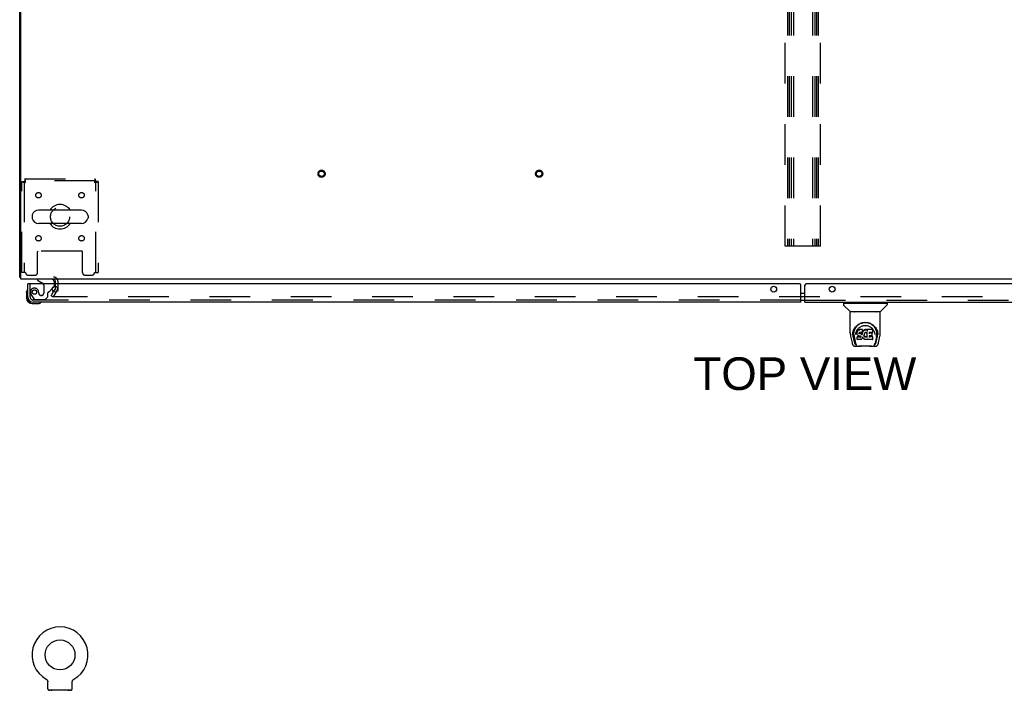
# Model space of a CAD drawing. Header units: inches. Extents: x 0 to 340, y 0 to 220.
# Tile 17 of 30: x 75 to 120, y 158 to 189. Entities that reach past the tile are written whole.
import ezdxf

# ---------------------------------------------------------------- set-up
doc = ezdxf.new("R2010")
doc.units = ezdxf.units.IN
doc.header["$LTSCALE"] = 18.7
doc.header["$MEASUREMENT"] = 0
doc.linetypes.add('HIDDEN', pattern=[0.2, 0.1, -0.1])
doc.layers.get('0').update_dxf_attribs({"linetype": 'CONTINUOUS'})
for name, color, linetype in [('DEFAULT_2', 8, 'HIDDEN'), ('DIMENSIONS', 7, 'CONTINUOUS'), ('MASTER_DOOR_ASSEMBLY', 7, 'CONTINUOUS'), ('SLAVE_DOOR_ASSEMBLY', 7, 'CONTINUOUS')]:
    doc.layers.add(name, color=color, linetype=linetype)
doc.styles.get("Standard").update_dxf_attribs({"font": 'arial.ttf'})

msp = doc.modelspace()

# ---------------------------------------------------------------- linework, layer by layer
at = {"color": 3, "linetype": 'Continuous'}
for p, q in [((75.09, 177.325), (75.09, 213.032)), ((75.142, 177.221), (75.142, 213.109)), ((147.038, 177.221), (75.142, 177.221)), ((76.736, 177.017), (76.736, 177.136)), ((76.732, 176.8), (76.647, 176.653)), ((76.736, 176.816), (76.736, 176.898))]:
    msp.add_line(p, q, dxfattribs=at)
at = {"color": 7, "linetype": 'Continuous'}
for p, q in [((75.656, 180.139), (75.656, 180.052)), ((77.931, 180.402), (75.956, 180.402)), ((78.231, 180.139), (78.231, 180.052)), ((77.931, 179.79), (75.956, 179.79)), ((76.309, 158.826), (76.309, 158.826)), ((76.309, 158.826), (76.313, 158.824)), ((76.31, 158.826), (76.311, 158.825)), ((76.313, 158.824), (76.317, 158.821)), ((76.317, 158.821), (76.322, 158.818)), ((76.321, 158.818), (76.326, 158.815)), ((76.325, 158.815), (76.33, 158.812)), ((76.329, 158.812), (76.333, 158.809)), ((76.333, 158.809), (76.337, 158.805)), ((76.337, 158.805), (76.341, 158.802)), ((76.341, 158.802), (76.344, 158.798)), ((76.344, 158.798), (76.348, 158.794)), ((76.347, 158.794), (76.351, 158.79)), ((76.351, 158.79), (76.354, 158.786)), ((76.354, 158.786), (76.357, 158.782)), ((76.357, 158.782), (76.36, 158.778)), ((76.359, 158.778), (76.362, 158.773)), ((76.362, 158.773), (76.365, 158.769)), ((76.365, 158.769), (76.367, 158.764)), ((76.367, 158.764), (76.369, 158.76)), ((76.369, 158.76), (76.371, 158.755)), ((76.371, 158.755), (76.373, 158.75)), ((76.373, 158.75), (76.374, 158.746)), ((76.374, 158.746), (76.376, 158.741)), ((76.376, 158.741), (76.377, 158.736)), ((76.377, 158.736), (76.378, 158.731)), ((76.378, 158.731), (76.379, 158.726)), ((76.379, 158.726), (76.38, 158.721)), ((76.381, 158.387), (76.381, 158.701)), ((77.506, 158.701), (77.507, 158.706)), ((77.506, 158.387), (77.506, 158.701)), ((77.507, 158.716), (77.508, 158.721)), ((77.507, 158.706), (77.507, 158.711)), ((77.508, 158.721), (77.509, 158.726)), ((77.509, 158.726), (77.51, 158.731)), ((77.51, 158.731), (77.511, 158.736)), ((77.511, 158.736), (77.512, 158.741)), ((77.512, 158.741), (77.513, 158.746)), ((77.513, 158.746), (77.515, 158.75)), ((77.515, 158.75), (77.517, 158.755)), ((77.517, 158.755), (77.519, 158.76)), ((77.519, 158.76), (77.521, 158.764)), ((77.521, 158.764), (77.523, 158.769)), ((77.523, 158.769), (77.526, 158.773)), ((77.526, 158.773), (77.529, 158.778)), ((77.528, 158.778), (77.531, 158.782)), ((77.531, 158.782), (77.534, 158.786)), ((77.534, 158.786), (77.537, 158.79)), ((77.537, 158.79), (77.541, 158.794)), ((77.54, 158.794), (77.544, 158.798)), ((77.544, 158.798), (77.547, 158.802)), ((77.547, 158.802), (77.551, 158.805)), ((77.551, 158.805), (77.555, 158.809)), ((77.555, 158.809), (77.559, 158.812)), ((77.558, 158.812), (77.562, 158.815)), ((77.562, 158.815), (77.567, 158.818)), ((77.566, 158.818), (77.571, 158.821)), ((77.571, 158.821), (77.575, 158.824)), ((77.571, 158.821), (77.572, 158.822)), ((77.575, 158.824), (77.579, 158.826)), ((77.577, 158.825), (77.578, 158.826)), ((77.579, 158.826), (77.579, 158.826)), ((76.444, 158.318), (76.444, 158.288)), ((77.444, 158.318), (76.444, 158.318)), ((77.444, 158.318), (77.444, 158.288))]:
    msp.add_line(p, q, dxfattribs=at)
at = {"color": 3, "linetype": 'Continuous'}
for points in [[(75.107, 177.308), (75.104, 177.309), (75.101, 177.311), (75.099, 177.313), (75.096, 177.314), (75.094, 177.316), (75.092, 177.318), (75.091, 177.32), (75.09, 177.322), (75.09, 177.323), (75.09, 177.325)], [(75.131, 177.293), (75.129, 177.295), (75.126, 177.297), (75.123, 177.299), (75.12, 177.301), (75.117, 177.303), (75.114, 177.304), (75.107, 177.308)]]:
    msp.add_lwpolyline(points, dxfattribs=at)
at = {"color": 7, "linetype": 'Continuous'}
for points in [[(76.38, 158.721), (76.381, 158.716), (76.381, 158.711), (76.381, 158.706), (76.381, 158.701)], [(77.507, 158.706), (77.507, 158.711), (77.507, 158.716)]]:
    msp.add_lwpolyline(points, dxfattribs=at)
msp.add_circle((76.944, 159.946), 0.688, dxfattribs=at)
for centre, radius, start, end in [((76.944, 180.096), 0.562, 32.9567, 147.0433), ((75.8, 180.139), 0.144, 164.3697, 180), ((75.956, 180.096), 0.306, 90, 164.3697), ((77.931, 180.096), 0.306, 15.6303, 90), ((78.088, 180.139), 0.144, 0, 15.6303), ((75.8, 180.052), 0.144, 180, 195.6303), ((75.956, 180.096), 0.306, 195.6303, 270), ((76.944, 180.096), 0.562, 212.956, 327.044), ((77.931, 180.096), 0.306, 270, 344.3697), ((78.088, 180.052), 0.144, 344.3697, 360), ((76.944, 159.946), 1.288, 299.5053, 240.4947), ((76.45, 158.387), 0.069, 180, 265), ((77.437, 158.387), 0.069, 275, 360)]:
    msp.add_arc(centre, radius, start, end, dxfattribs=at)
at = {"color": 3, "linetype": 'Continuous'}
for centre, radius, start, end in [((75.279, 177.41), 0.189, 218.2806, 223.5127), ((76.651, 177.136), 0.085, 0, 90), ((76.703, 176.816), 0.033, 330, 360)]:
    msp.add_arc(centre, radius, start, end, dxfattribs=at)
at = {"layer": 'DEFAULT_2', "color": 8, "linetype": 'HIDDEN'}
for p, q in [((110.277, 178.742), (110.277, 212.742)), ((110.381, 212.742), (110.381, 178.742)), ((110.465, 212.742), (110.465, 178.742)), ((110.548, 212.742), (110.548, 178.742)), ((110.652, 212.742), (110.652, 178.742)), ((111.527, 212.742), (111.527, 178.742)), ((111.631, 212.742), (111.631, 178.742)), ((111.715, 212.742), (111.715, 178.742)), ((111.798, 212.742), (111.798, 178.742)), ((111.902, 178.742), (111.902, 212.742)), ((75.194, 177.533), (75.194, 181.712)), ((75.194, 181.712), (75.298, 181.712)), ((75.298, 181.712), (75.298, 177.533)), ((75.328, 181.846), (75.328, 181.742)), ((75.328, 181.846), (78.56, 181.846)), ((78.56, 181.742), (75.328, 181.742)), ((75.361, 181.679), (75.356, 181.716)), ((75.361, 181.679), (75.356, 181.693)), ((78.527, 181.679), (78.564, 181.683)), ((78.527, 181.679), (78.541, 181.683)), ((78.56, 181.846), (78.56, 181.742)), ((78.59, 177.533), (78.59, 181.712)), ((78.694, 181.712), (78.59, 181.712)), ((78.694, 181.712), (78.694, 177.533)), ((75.913, 177.533), (75.913, 178.478)), ((77.945, 178.508), (75.943, 178.508)), ((77.975, 177.533), (77.975, 178.478)), ((111.902, 178.742), (110.277, 178.742)), ((75.361, 177.533), (75.194, 177.533)), ((75.486, 177.408), (75.788, 177.408)), ((78.1, 177.408), (78.402, 177.408)), ((78.527, 177.533), (78.694, 177.533)), ((76.736, 176.898), (76.736, 177.017)), ((76.84, 177.136), (76.84, 176.816)), ((76.535, 176.46), (76.647, 176.653)), ((76.822, 176.748), (76.625, 176.408)), ((76.822, 176.748), (76.64, 176.433)), ((76.535, 176.46), (76.625, 176.408)), ((145.522, 176.408), (76.658, 176.408)), ((76.316, 158.822), (76.317, 158.821)), ((76.541, 158.318), (76.541, 158.288)), ((77.347, 158.318), (77.347, 158.288))]:
    msp.add_line(p, q, dxfattribs=at)
for points in [[(75.194, 181.712), (75.195, 181.709), (75.198, 181.707), (75.203, 181.705), (75.211, 181.702), (75.22, 181.7), (75.23, 181.698), (75.243, 181.695), (75.257, 181.693), (75.272, 181.69), (75.289, 181.688), (75.306, 181.686), (75.324, 181.683), (75.361, 181.679)], [(75.298, 181.712), (75.298, 181.709), (75.3, 181.707), (75.302, 181.705), (75.304, 181.702), (75.308, 181.7), (75.312, 181.698), (75.316, 181.695), (75.322, 181.693), (75.327, 181.69), (75.334, 181.688), (75.34, 181.686), (75.347, 181.683), (75.361, 181.679)], [(75.356, 181.716), (75.354, 181.734), (75.352, 181.751), (75.349, 181.768), (75.347, 181.783), (75.344, 181.797), (75.342, 181.809), (75.34, 181.82), (75.337, 181.829), (75.335, 181.836), (75.333, 181.842), (75.33, 181.845), (75.328, 181.846)], [(75.356, 181.693), (75.354, 181.7), (75.352, 181.706), (75.349, 181.712), (75.347, 181.718), (75.344, 181.723), (75.342, 181.728), (75.34, 181.732), (75.337, 181.735), (75.335, 181.738), (75.333, 181.74), (75.33, 181.741), (75.328, 181.742)], [(78.56, 181.846), (78.558, 181.845), (78.555, 181.842), (78.553, 181.836), (78.551, 181.829), (78.548, 181.82), (78.546, 181.809), (78.543, 181.797), (78.541, 181.783), (78.539, 181.768), (78.536, 181.751), (78.534, 181.734), (78.532, 181.716), (78.527, 181.679)], [(78.56, 181.742), (78.558, 181.741), (78.555, 181.74), (78.553, 181.738), (78.551, 181.735), (78.548, 181.732), (78.546, 181.728), (78.543, 181.723), (78.541, 181.718), (78.539, 181.712), (78.536, 181.706), (78.534, 181.7), (78.532, 181.693), (78.527, 181.679)], [(78.541, 181.683), (78.548, 181.686), (78.554, 181.688), (78.56, 181.69), (78.566, 181.693), (78.572, 181.695), (78.576, 181.698), (78.58, 181.7), (78.584, 181.702), (78.586, 181.705), (78.588, 181.707), (78.59, 181.709), (78.59, 181.712)], [(78.564, 181.683), (78.582, 181.686), (78.599, 181.688), (78.616, 181.69), (78.631, 181.693), (78.645, 181.695), (78.658, 181.698), (78.668, 181.7), (78.677, 181.702), (78.685, 181.705), (78.69, 181.707), (78.693, 181.709), (78.694, 181.712)], [(76.64, 176.433), (76.639, 176.431), (76.638, 176.43), (76.638, 176.428), (76.638, 176.426), (76.638, 176.425)], [(76.638, 176.425), (76.638, 176.424), (76.638, 176.422), (76.639, 176.42), (76.639, 176.418), (76.641, 176.416), (76.642, 176.415), (76.643, 176.413), (76.645, 176.412), (76.647, 176.411), (76.649, 176.41)], [(76.658, 176.408), (76.655, 176.408), (76.653, 176.409), (76.651, 176.409), (76.649, 176.41)]]:
    msp.add_lwpolyline(points, dxfattribs=at)
for centre, radius in [((88.965, 182.075), 0.164), ((88.965, 182.075), 0.124), ((98.965, 182.075), 0.164), ((98.965, 182.075), 0.124), ((75.954, 181.085), 0.125), ((77.934, 181.085), 0.125), ((76.944, 180.096), 0.438), ((75.954, 179.106), 0.125), ((77.934, 179.106), 0.125)]:
    msp.add_circle(centre, radius, dxfattribs=at)
for centre, radius, start, end in [((75.943, 178.478), 0.03, 90, 180), ((77.945, 178.478), 0.03, 0, 90), ((75.486, 177.533), 0.125, 180, 270), ((75.788, 177.533), 0.125, 270, 360), ((78.1, 177.533), 0.125, 180, 270), ((78.402, 177.533), 0.125, 270, 360), ((76.651, 177.136), 0.189, 0, 90), ((76.703, 176.816), 0.137, 330, 360), ((76.45, 158.387), 0.069, 265, 270), ((76.569, 158.308), 0.01, 0, 90), ((77.319, 158.308), 0.01, 90, 180), ((77.437, 158.387), 0.069, 270, 275)]:
    msp.add_arc(centre, radius, start, end, dxfattribs=at)
at = {"layer": 'MASTER_DOOR_ASSEMBLY', "color": 3, "linetype": 'Continuous'}
for p, q in [((111.184, 176.163), (111.184, 176.954)), ((146.695, 177.017), (111.246, 177.017)), ((111.184, 176.163), (146.468, 176.163))]:
    msp.add_line(p, q, dxfattribs=at)
at = {"layer": 'MASTER_DOOR_ASSEMBLY', "color": 7, "linetype": 'Continuous'}
for p, q in [((111.094, 176.587), (111.184, 176.587)), ((111.094, 176.267), (111.184, 176.267)), ((112.951, 176.115), (112.951, 176.061)), ((112.959, 176.123), (114.951, 176.123)), ((113.01, 176.123), (113.01, 176.163)), ((114.9, 176.123), (114.9, 176.163)), ((114.959, 176.115), (114.959, 176.061)), ((113.257, 175.738), (112.962, 176.033)), ((113.266, 174.75), (113.266, 175.714)), ((114.636, 175.722), (113.274, 175.722)), ((114.631, 175.73), (113.278, 175.73)), ((113.338, 175.726), (113.337, 175.724)), ((113.34, 175.73), (113.338, 175.726)), ((114.572, 175.726), (114.57, 175.73)), ((114.573, 175.724), (114.572, 175.726)), ((114.644, 174.75), (114.644, 175.714)), ((114.652, 175.738), (114.947, 176.033)), ((113.373, 174.666), (113.377, 174.724)), ((113.377, 174.724), (113.385, 174.777)), ((113.387, 174.784), (113.386, 174.729)), ((113.522, 175.005), (113.547, 175.039)), ((113.579, 174.803), (113.578, 174.778)), ((113.578, 174.744), (113.578, 174.778)), ((113.578, 174.744), (113.578, 174.744)), ((113.58, 174.719), (113.578, 174.744)), ((113.584, 174.828), (113.579, 174.803)), ((113.58, 174.768), (113.579, 174.803)), ((113.584, 174.694), (113.58, 174.719)), ((113.58, 174.719), (113.58, 174.719)), ((113.594, 174.853), (113.584, 174.828)), ((113.585, 174.793), (113.584, 174.828)), ((113.593, 174.671), (113.584, 174.694)), ((113.584, 174.694), (113.584, 174.694)), ((113.609, 174.874), (113.594, 174.853)), ((113.595, 174.817), (113.594, 174.853)), ((113.619, 174.884), (113.609, 174.874)), ((113.609, 174.839), (113.609, 174.874)), ((113.63, 174.892), (113.619, 174.884)), ((113.619, 174.848), (113.619, 174.884)), ((113.653, 174.902), (113.63, 174.892)), ((113.63, 174.855), (113.63, 174.892)), ((113.679, 174.911), (113.653, 174.902)), ((113.653, 174.866), (113.653, 174.902)), ((113.668, 174.746), (113.667, 174.732)), ((113.67, 174.759), (113.668, 174.746)), ((113.668, 174.726), (113.668, 174.744)), ((113.669, 174.721), (113.67, 174.756)), ((113.672, 174.763), (113.67, 174.759)), ((113.673, 174.752), (113.67, 174.756)), ((113.675, 174.765), (113.672, 174.763)), ((113.672, 174.716), (113.673, 174.752)), ((113.676, 174.749), (113.673, 174.752)), ((113.686, 174.769), (113.675, 174.765)), ((113.688, 174.746), (113.676, 174.749)), ((113.676, 174.713), (113.676, 174.749)), ((113.832, 174.911), (113.679, 174.911)), ((113.679, 174.874), (113.679, 174.911)), ((113.679, 174.874), (113.679, 174.872)), ((113.7, 174.77), (113.686, 174.769)), ((113.687, 174.708), (113.688, 174.709)), ((113.711, 174.747), (113.688, 174.746)), ((113.688, 174.709), (113.688, 174.746)), ((113.813, 174.77), (113.7, 174.77)), ((113.7, 174.77), (113.7, 174.77)), ((113.736, 174.745), (113.711, 174.747)), ((113.711, 174.71), (113.711, 174.747)), ((113.711, 174.709), (113.711, 174.71)), ((113.735, 174.707), (113.736, 174.709)), ((113.761, 174.74), (113.736, 174.745)), ((113.736, 174.709), (113.736, 174.745)), ((113.773, 174.734), (113.761, 174.74)), ((113.761, 174.703), (113.761, 174.74)), ((113.784, 174.726), (113.773, 174.734)), ((113.773, 174.698), (113.773, 174.734)), ((113.803, 174.708), (113.784, 174.726)), ((113.784, 174.69), (113.784, 174.726)), ((113.802, 174.672), (113.803, 174.708)), ((113.812, 174.694), (113.803, 174.708)), ((113.815, 174.736), (113.812, 174.694)), ((113.812, 174.657), (113.812, 174.694)), ((113.825, 174.771), (113.813, 174.77)), ((113.813, 174.77), (113.813, 174.77)), ((113.819, 174.759), (113.815, 174.736)), ((113.816, 174.701), (113.815, 174.736)), ((113.822, 174.77), (113.819, 174.759)), ((113.82, 174.724), (113.819, 174.759)), ((113.829, 174.783), (113.825, 174.771)), ((113.826, 174.746), (113.825, 174.772)), ((113.831, 174.797), (113.829, 174.783)), ((113.829, 174.783), (113.829, 174.783)), ((113.834, 174.803), (113.83, 174.794)), ((113.831, 174.876), (113.832, 174.911)), ((113.832, 174.821), (113.831, 174.797)), ((113.831, 174.797), (113.831, 174.797)), ((113.833, 174.856), (113.832, 174.911)), ((113.832, 174.821), (113.833, 174.856)), ((113.845, 174.824), (113.834, 174.803)), ((113.834, 174.768), (113.834, 174.803)), ((113.858, 174.843), (113.845, 174.824)), ((113.845, 174.788), (113.845, 174.824)), ((113.873, 174.861), (113.858, 174.843)), ((113.859, 174.807), (113.858, 174.843)), ((113.891, 174.877), (113.873, 174.861)), ((113.874, 174.825), (113.873, 174.861)), ((113.91, 174.891), (113.891, 174.877)), ((113.891, 174.841), (113.891, 174.877)), ((113.901, 174.697), (113.898, 174.671)), ((113.905, 174.708), (113.901, 174.697)), ((113.91, 174.719), (113.905, 174.708)), ((113.933, 174.901), (113.91, 174.891)), ((113.91, 174.855), (113.91, 174.891)), ((113.924, 174.741), (113.91, 174.719)), ((113.931, 174.75), (113.924, 174.741)), ((113.94, 174.756), (113.931, 174.75)), ((113.956, 174.907), (113.933, 174.901)), ((113.933, 174.865), (113.933, 174.901)), ((113.964, 174.766), (113.94, 174.756)), ((113.98, 174.909), (113.956, 174.907)), ((113.956, 174.87), (113.956, 174.907)), ((113.957, 174.869), (113.956, 174.87)), ((113.975, 174.768), (113.964, 174.766)), ((113.986, 174.768), (113.975, 174.768)), ((113.98, 174.909), (114.004, 174.909)), ((113.98, 174.872), (113.98, 174.909)), ((113.98, 174.871), (113.98, 174.872)), ((113.997, 174.765), (113.986, 174.768)), ((114.009, 174.761), (113.997, 174.765)), ((114.017, 174.907), (114.004, 174.909)), ((114.004, 174.872), (114.004, 174.909)), ((114.004, 174.87), (114.004, 174.872)), ((114.03, 174.902), (114.017, 174.907)), ((114.017, 174.87), (114.017, 174.907)), ((114.043, 174.808), (114.027, 174.769)), ((114.029, 174.866), (114.03, 174.902)), ((114.042, 174.894), (114.03, 174.902)), ((114.29, 174.908), (114.041, 174.908)), ((114.042, 174.859), (114.041, 174.908)), ((114.044, 174.81), (114.043, 174.809)), ((114.043, 174.809), (114.043, 174.809)), ((114.048, 174.556), (114.043, 174.808)), ((114.045, 174.815), (114.044, 174.814)), ((114.044, 174.814), (114.044, 174.812)), ((114.044, 174.812), (114.044, 174.811)), ((114.044, 174.811), (114.044, 174.81)), ((114.044, 174.81), (114.044, 174.81)), ((114.044, 174.81), (114.044, 174.81)), ((114.044, 174.81), (114.044, 174.81)), ((114.045, 174.817), (114.045, 174.815)), ((114.29, 174.769), (114.132, 174.769)), ((114.133, 174.769), (114.132, 174.711)), ((114.259, 174.746), (114.133, 174.746)), ((114.271, 174.625), (114.273, 174.732)), ((114.304, 174.783), (114.306, 174.892)), ((114.306, 174.923), (114.323, 174.898)), ((114.388, 174.71), (114.39, 174.68)), ((114.511, 174.828), (114.524, 174.777)), ((114.523, 174.784), (114.523, 174.729)), ((113.281, 174.607), (113.346, 174.301)), ((113.373, 174.667), (113.373, 174.666)), ((113.454, 174.333), (113.398, 174.61)), ((113.434, 174.676), (113.436, 174.651)), ((113.444, 174.586), (113.506, 174.282)), ((113.519, 174.68), (113.519, 174.679)), ((113.592, 174.577), (113.584, 174.569)), ((113.586, 174.456), (113.584, 174.569)), ((113.593, 174.449), (113.586, 174.456)), ((113.654, 174.578), (113.592, 174.577)), ((113.592, 174.541), (113.592, 174.577)), ((113.593, 174.671), (113.594, 174.67)), ((113.739, 174.449), (113.593, 174.449)), ((113.593, 174.449), (113.593, 174.449)), ((113.607, 174.649), (113.594, 174.67)), ((113.625, 174.631), (113.607, 174.649)), ((113.607, 174.649), (113.607, 174.649)), ((113.646, 174.617), (113.625, 174.631)), ((113.625, 174.631), (113.625, 174.631)), ((113.659, 174.613), (113.646, 174.617)), ((113.646, 174.617), (113.646, 174.617)), ((113.714, 174.578), (113.654, 174.578)), ((113.654, 174.541), (113.654, 174.578)), ((113.654, 174.541), (113.654, 174.54)), ((113.672, 174.61), (113.659, 174.613)), ((113.719, 174.61), (113.672, 174.61)), ((113.728, 174.579), (113.714, 174.578)), ((113.714, 174.541), (113.714, 174.578)), ((113.714, 174.541), (113.714, 174.54)), ((113.726, 174.609), (113.719, 174.61)), ((113.719, 174.61), (113.72, 174.61)), ((113.731, 174.608), (113.726, 174.609)), ((113.732, 174.582), (113.728, 174.579)), ((113.728, 174.543), (113.728, 174.579)), ((113.736, 174.604), (113.731, 174.608)), ((113.737, 174.586), (113.732, 174.582)), ((113.733, 174.546), (113.732, 174.582)), ((113.74, 174.599), (113.736, 174.604)), ((113.743, 174.594), (113.737, 174.586)), ((113.737, 174.55), (113.737, 174.586)), ((113.752, 174.451), (113.739, 174.449)), ((113.739, 174.449), (113.739, 174.45)), ((113.746, 174.587), (113.74, 174.6)), ((113.746, 174.562), (113.745, 174.588)), ((113.748, 174.574), (113.746, 174.588)), ((113.748, 174.568), (113.747, 174.578)), ((113.764, 174.455), (113.752, 174.451)), ((113.784, 174.469), (113.764, 174.455)), ((113.764, 174.455), (113.764, 174.455)), ((113.785, 174.469), (113.784, 174.469)), ((113.802, 174.486), (113.785, 174.469)), ((113.81, 174.497), (113.802, 174.486)), ((113.802, 174.486), (113.802, 174.486)), ((113.815, 174.508), (113.81, 174.497)), ((113.81, 174.497), (113.81, 174.497)), ((113.814, 174.65), (113.813, 174.651)), ((113.825, 174.531), (113.815, 174.508)), ((113.815, 174.508), (113.815, 174.508)), ((113.831, 174.554), (113.825, 174.531)), ((113.825, 174.531), (113.825, 174.531)), ((113.831, 174.565), (113.831, 174.566)), ((113.831, 174.566), (113.831, 174.566)), ((113.831, 174.564), (113.831, 174.565)), ((113.831, 174.565), (113.831, 174.565)), ((113.832, 174.564), (113.831, 174.564)), ((113.832, 174.563), (113.831, 174.555)), ((113.831, 174.555), (113.831, 174.554)), ((113.852, 174.527), (113.832, 174.562)), ((113.865, 174.508), (113.852, 174.527)), ((113.852, 174.527), (113.852, 174.527)), ((113.881, 174.491), (113.865, 174.508)), ((113.865, 174.508), (113.865, 174.508)), ((113.898, 174.476), (113.881, 174.491)), ((113.881, 174.491), (113.881, 174.491)), ((113.898, 174.671), (113.896, 174.645)), ((113.897, 174.633), (113.898, 174.667)), ((113.898, 174.667), (113.898, 174.672)), ((113.901, 174.655), (113.898, 174.667)), ((113.916, 174.462), (113.898, 174.476)), ((113.898, 174.476), (113.898, 174.476)), ((113.9, 174.62), (113.901, 174.655)), ((113.91, 174.631), (113.901, 174.655)), ((113.909, 174.596), (113.91, 174.631)), ((113.922, 174.609), (113.91, 174.631)), ((113.926, 174.457), (113.916, 174.462)), ((113.916, 174.462), (113.916, 174.462)), ((113.93, 174.6), (113.922, 174.609)), ((113.922, 174.573), (113.922, 174.609)), ((113.937, 174.453), (113.926, 174.457)), ((113.926, 174.457), (113.926, 174.457)), ((113.94, 174.591), (113.93, 174.6)), ((113.93, 174.564), (113.93, 174.6)), ((113.959, 174.447), (113.937, 174.453)), ((113.939, 174.555), (113.94, 174.591)), ((113.95, 174.584), (113.94, 174.591)), ((113.961, 174.58), (113.95, 174.584)), ((113.95, 174.548), (113.95, 174.584)), ((113.982, 174.445), (113.959, 174.447)), ((113.973, 174.578), (113.961, 174.58)), ((113.961, 174.543), (113.961, 174.58)), ((113.973, 174.578), (113.986, 174.577)), ((113.973, 174.541), (113.973, 174.578)), ((113.973, 174.539), (113.973, 174.541)), ((114.005, 174.448), (113.982, 174.445)), ((113.982, 174.445), (113.982, 174.445)), ((113.998, 174.579), (113.986, 174.577)), ((113.986, 174.54), (113.986, 174.577)), ((113.986, 174.539), (113.986, 174.54)), ((114.01, 174.583), (113.998, 174.579)), ((113.998, 174.542), (113.998, 174.579)), ((114.027, 174.455), (114.005, 174.448)), ((114.021, 174.588), (114.01, 174.583)), ((114.01, 174.546), (114.01, 174.583)), ((114.031, 174.595), (114.021, 174.588)), ((114.021, 174.551), (114.021, 174.588)), ((114.046, 174.466), (114.027, 174.455)), ((114.027, 174.455), (114.027, 174.455)), ((114.032, 174.559), (114.031, 174.595)), ((114.052, 174.466), (114.046, 174.466)), ((114.05, 174.548), (114.049, 174.549)), ((114.051, 174.457), (114.051, 174.466)), ((114.291, 174.449), (114.06, 174.449)), ((114.131, 174.614), (114.13, 174.539)), ((114.259, 174.614), (114.131, 174.614)), ((114.291, 174.574), (114.131, 174.574)), ((114.299, 174.457), (114.301, 174.564)), ((114.39, 174.679), (114.39, 174.68)), ((114.464, 174.583), (114.403, 174.282)), ((114.455, 174.333), (114.512, 174.61)), ((114.536, 174.666), (114.536, 174.667)), ((114.564, 174.302), (114.629, 174.607)), ((113.47, 174.147), (113.684, 174.147)), ((113.513, 174.226), (113.52, 174.226)), ((113.52, 174.226), (113.523, 174.217)), ((113.524, 174.214), (113.523, 174.217)), ((114.248, 174.14), (113.661, 174.14)), ((114.225, 174.147), (114.439, 174.147)), ((114.385, 174.214), (114.387, 174.217)), ((114.387, 174.217), (114.389, 174.226)), ((114.389, 174.226), (114.396, 174.226))]:
    msp.add_line(p, q, dxfattribs=at)
at = {"layer": 'MASTER_DOOR_ASSEMBLY', "color": 8, "linetype": 'HIDDEN'}
msp.add_line((111.184, 176.267), (146.468, 176.267), dxfattribs=at)
at = {"layer": 'MASTER_DOOR_ASSEMBLY', "color": 7, "linetype": 'Continuous'}
for points in [[(113.337, 175.724), (113.336, 175.724), (113.336, 175.723), (113.335, 175.722), (113.335, 175.722), (113.336, 175.722)], [(114.574, 175.722), (114.574, 175.722), (114.574, 175.722), (114.574, 175.723), (114.573, 175.724), (114.573, 175.724)], [(113.385, 174.777), (113.398, 174.828), (113.415, 174.876), (113.435, 174.921), (113.458, 174.962), (113.484, 175.001), (113.512, 175.037), (113.543, 175.07), (113.576, 175.101), (113.612, 175.129), (113.651, 175.155), (113.692, 175.178), (113.734, 175.198), (113.778, 175.213), (113.822, 175.226), (113.867, 175.234), (113.911, 175.239), (113.955, 175.241), (113.999, 175.239), (114.043, 175.234), (114.088, 175.226), (114.132, 175.213), (114.175, 175.197), (114.218, 175.178), (114.259, 175.155), (114.297, 175.129), (114.333, 175.101), (114.367, 175.07), (114.397, 175.036), (114.426, 175.001), (114.451, 174.962), (114.474, 174.921), (114.494, 174.876), (114.511, 174.828)], [(113.603, 175.098), (113.632, 175.123), (113.663, 175.146), (113.694, 175.165)], [(113.694, 175.165), (113.726, 175.182), (113.758, 175.196), (113.791, 175.208)], [(113.791, 175.208), (113.823, 175.218), (113.856, 175.225), (113.888, 175.231), (113.921, 175.234), (113.954, 175.235), (113.986, 175.234), (114.019, 175.231), (114.051, 175.226), (114.084, 175.219)], [(114.084, 175.219), (114.116, 175.209), (114.148, 175.198), (114.18, 175.184)], [(114.18, 175.184), (114.212, 175.167), (114.243, 175.148), (114.274, 175.126), (114.303, 175.101), (114.332, 175.074), (114.359, 175.043), (114.385, 175.009), (114.408, 174.971), (114.429, 174.931), (114.447, 174.887), (114.46, 174.843), (114.47, 174.796), (114.475, 174.749)], [(113.266, 174.751), (113.267, 174.717), (113.27, 174.677), (113.275, 174.638), (113.281, 174.607)], [(113.386, 174.729), (113.387, 174.695), (113.391, 174.651), (113.398, 174.61)], [(113.434, 174.676), (113.433, 174.7), (113.434, 174.747), (113.439, 174.794), (113.448, 174.84), (113.462, 174.885), (113.479, 174.928), (113.499, 174.968), (113.522, 175.005)], [(113.519, 174.68), (113.521, 174.71), (113.527, 174.747)], [(113.527, 174.747), (113.535, 174.782), (113.545, 174.814), (113.558, 174.844)], [(113.547, 175.039), (113.574, 175.07), (113.603, 175.098)], [(113.558, 174.844), (113.571, 174.872), (113.587, 174.898)], [(113.578, 174.744), (113.579, 174.743), (113.579, 174.743), (113.579, 174.743), (113.579, 174.743), (113.58, 174.742), (113.58, 174.742)], [(113.58, 174.768), (113.58, 174.768), (113.58, 174.768), (113.581, 174.767), (113.581, 174.767), (113.581, 174.767), (113.582, 174.767)], [(113.58, 174.719), (113.58, 174.719), (113.58, 174.718), (113.58, 174.718), (113.581, 174.718), (113.581, 174.718), (113.582, 174.718)], [(113.584, 174.694), (113.584, 174.694), (113.585, 174.693), (113.585, 174.693), (113.586, 174.693), (113.586, 174.693)], [(113.585, 174.793), (113.585, 174.793), (113.585, 174.792), (113.586, 174.792), (113.586, 174.792), (113.586, 174.792), (113.587, 174.792)], [(113.587, 174.898), (113.603, 174.922), (113.622, 174.945), (113.641, 174.967), (113.662, 174.987), (113.685, 175.006), (113.709, 175.024), (113.734, 175.04), (113.76, 175.054), (113.787, 175.067), (113.815, 175.077), (113.843, 175.086), (113.871, 175.092), (113.899, 175.097), (113.927, 175.099), (113.955, 175.1), (113.982, 175.099), (114.01, 175.097), (114.038, 175.092), (114.066, 175.086), (114.094, 175.077), (114.122, 175.067), (114.149, 175.054), (114.176, 175.04), (114.201, 175.024), (114.224, 175.007), (114.247, 174.988), (114.268, 174.967), (114.288, 174.946), (114.306, 174.923)], [(113.595, 174.817), (113.595, 174.817), (113.595, 174.817), (113.595, 174.816), (113.596, 174.816), (113.596, 174.816), (113.596, 174.816)], [(113.609, 174.838), (113.609, 174.838), (113.61, 174.838), (113.61, 174.838), (113.61, 174.837), (113.61, 174.837), (113.611, 174.837)], [(113.619, 174.848), (113.619, 174.847), (113.619, 174.847), (113.62, 174.847), (113.62, 174.847), (113.62, 174.847), (113.62, 174.846)], [(113.63, 174.855), (113.63, 174.855), (113.63, 174.855), (113.63, 174.854), (113.631, 174.854), (113.631, 174.854), (113.631, 174.854)], [(113.653, 174.866), (113.653, 174.865), (113.653, 174.865), (113.653, 174.865), (113.654, 174.865), (113.654, 174.864), (113.654, 174.864)], [(113.665, 174.731), (113.666, 174.731), (113.666, 174.731), (113.667, 174.731), (113.667, 174.731), (113.667, 174.732), (113.667, 174.732)], [(113.666, 174.745), (113.667, 174.745), (113.667, 174.745), (113.668, 174.745), (113.668, 174.745), (113.668, 174.746), (113.668, 174.746)], [(113.666, 174.724), (113.666, 174.724), (113.667, 174.724), (113.667, 174.725), (113.667, 174.725), (113.668, 174.725), (113.668, 174.725)], [(113.667, 174.719), (113.668, 174.719), (113.668, 174.719), (113.668, 174.719), (113.669, 174.72), (113.669, 174.72), (113.669, 174.72)], [(113.668, 174.758), (113.669, 174.758), (113.669, 174.758), (113.67, 174.759), (113.67, 174.759), (113.67, 174.759)], [(113.67, 174.763), (113.671, 174.762), (113.671, 174.762), (113.672, 174.763), (113.672, 174.763)], [(113.671, 174.715), (113.671, 174.715), (113.671, 174.715), (113.671, 174.715), (113.672, 174.715), (113.672, 174.716), (113.672, 174.716)], [(113.674, 174.765), (113.674, 174.765), (113.674, 174.765), (113.675, 174.765), (113.675, 174.765)], [(113.675, 174.711), (113.675, 174.711), (113.675, 174.712), (113.675, 174.712), (113.676, 174.712), (113.676, 174.712), (113.676, 174.713)], [(113.686, 174.769), (113.686, 174.769), (113.686, 174.769), (113.686, 174.769)], [(113.76, 174.702), (113.76, 174.702), (113.76, 174.702), (113.76, 174.703), (113.76, 174.703), (113.761, 174.703), (113.761, 174.703)], [(113.772, 174.696), (113.772, 174.697), (113.773, 174.697), (113.773, 174.697), (113.773, 174.697), (113.773, 174.697), (113.773, 174.698)], [(113.783, 174.689), (113.783, 174.689), (113.783, 174.689), (113.783, 174.689), (113.784, 174.69), (113.784, 174.69), (113.784, 174.69)], [(113.818, 174.7), (113.817, 174.7), (113.817, 174.7), (113.817, 174.7), (113.816, 174.701), (113.816, 174.701), (113.816, 174.701)], [(113.822, 174.722), (113.821, 174.723), (113.821, 174.723), (113.821, 174.723), (113.82, 174.723), (113.82, 174.723), (113.82, 174.724)], [(113.825, 174.771), (113.824, 174.771), (113.824, 174.771), (113.824, 174.771), (113.823, 174.771)], [(113.825, 174.771), (113.825, 174.771), (113.825, 174.771), (113.825, 174.771)], [(113.828, 174.745), (113.827, 174.745), (113.827, 174.745), (113.827, 174.745), (113.826, 174.745), (113.826, 174.746), (113.826, 174.746)], [(113.829, 174.783), (113.829, 174.782), (113.829, 174.782), (113.828, 174.782), (113.828, 174.782), (113.827, 174.782)], [(113.83, 174.874), (113.83, 174.873), (113.83, 174.873), (113.83, 174.873), (113.83, 174.873), (113.829, 174.873), (113.829, 174.872)], [(113.831, 174.797), (113.831, 174.797), (113.831, 174.797), (113.83, 174.796), (113.83, 174.796), (113.829, 174.796), (113.829, 174.796)], [(113.832, 174.821), (113.832, 174.821), (113.832, 174.821), (113.832, 174.821), (113.831, 174.82), (113.831, 174.82), (113.83, 174.82)], [(113.836, 174.766), (113.836, 174.766), (113.835, 174.767), (113.835, 174.767), (113.835, 174.767), (113.835, 174.767), (113.834, 174.768)], [(113.847, 174.787), (113.847, 174.787), (113.846, 174.787), (113.846, 174.787), (113.846, 174.787), (113.846, 174.788), (113.845, 174.788)], [(113.86, 174.806), (113.86, 174.806), (113.86, 174.806), (113.859, 174.806), (113.859, 174.806), (113.859, 174.807), (113.859, 174.807)], [(113.875, 174.823), (113.875, 174.823), (113.875, 174.824), (113.875, 174.824), (113.874, 174.824), (113.874, 174.824), (113.874, 174.825)], [(113.892, 174.839), (113.892, 174.84), (113.892, 174.84), (113.891, 174.84), (113.891, 174.84), (113.891, 174.841), (113.891, 174.841)], [(113.901, 174.697), (113.901, 174.696), (113.901, 174.696), (113.9, 174.696), (113.9, 174.696), (113.899, 174.696)], [(113.905, 174.708), (113.905, 174.708), (113.904, 174.708), (113.904, 174.707), (113.903, 174.707), (113.903, 174.707)], [(113.91, 174.719), (113.91, 174.718), (113.91, 174.718), (113.909, 174.718), (113.908, 174.718)], [(113.911, 174.853), (113.911, 174.854), (113.911, 174.854), (113.911, 174.854), (113.911, 174.854), (113.911, 174.855), (113.91, 174.855)], [(113.924, 174.741), (113.924, 174.741), (113.924, 174.741), (113.923, 174.741), (113.923, 174.741), (113.923, 174.741)], [(113.931, 174.75), (113.931, 174.75), (113.931, 174.75), (113.93, 174.75), (113.93, 174.75)], [(113.933, 174.863), (113.933, 174.863), (113.933, 174.864), (113.933, 174.864), (113.933, 174.864), (113.933, 174.864), (113.933, 174.865)], [(113.94, 174.756), (113.94, 174.756), (113.94, 174.756), (113.939, 174.756)], [(113.964, 174.766), (113.964, 174.766), (113.963, 174.766), (113.963, 174.766)], [(113.975, 174.768), (113.975, 174.768), (113.974, 174.768), (113.974, 174.769)], [(113.986, 174.768), (113.986, 174.768), (113.986, 174.768), (113.986, 174.769)], [(113.997, 174.765), (113.997, 174.765), (113.997, 174.766), (113.998, 174.766)], [(114.009, 174.761), (114.009, 174.761), (114.011, 174.76), (114.013, 174.76), (114.015, 174.76), (114.017, 174.76), (114.02, 174.761), (114.021, 174.762), (114.023, 174.763), (114.025, 174.765), (114.026, 174.766), (114.027, 174.768), (114.027, 174.769)], [(114.01, 174.761), (114.009, 174.761), (114.009, 174.761), (114.009, 174.761)], [(114.016, 174.868), (114.016, 174.869), (114.016, 174.869), (114.016, 174.869), (114.016, 174.869), (114.016, 174.87), (114.017, 174.87)], [(114.028, 174.864), (114.029, 174.865), (114.029, 174.865), (114.029, 174.865), (114.029, 174.865), (114.029, 174.865), (114.029, 174.866)], [(114.044, 174.87), (114.044, 174.87), (114.043, 174.871), (114.043, 174.871), (114.043, 174.871), (114.043, 174.871), (114.043, 174.872)], [(114.044, 174.854), (114.044, 174.854), (114.044, 174.855), (114.043, 174.856), (114.043, 174.856), (114.043, 174.857), (114.043, 174.857)], [(114.043, 174.809), (114.043, 174.809), (114.043, 174.809)], [(114.043, 174.809), (114.043, 174.809), (114.043, 174.808), (114.043, 174.808)], [(114.13, 174.708), (114.13, 174.708), (114.13, 174.708), (114.131, 174.708), (114.131, 174.709), (114.131, 174.709), (114.131, 174.709)], [(114.131, 174.77), (114.131, 174.77), (114.131, 174.77), (114.132, 174.77), (114.132, 174.77), (114.132, 174.769), (114.132, 174.769)], [(114.29, 174.769), (114.291, 174.77), (114.294, 174.77), (114.296, 174.771), (114.298, 174.772), (114.3, 174.773), (114.301, 174.775), (114.303, 174.777), (114.304, 174.779), (114.304, 174.782), (114.304, 174.783)], [(114.323, 174.898), (114.338, 174.872), (114.352, 174.844)], [(114.352, 174.844), (114.364, 174.814), (114.375, 174.782), (114.383, 174.747), (114.388, 174.71)], [(114.475, 174.749), (114.477, 174.701), (114.476, 174.676)], [(114.512, 174.61), (114.518, 174.65), (114.522, 174.694), (114.523, 174.729)], [(114.524, 174.777), (114.533, 174.723), (114.536, 174.666)], [(114.629, 174.607), (114.634, 174.637), (114.64, 174.677), (114.643, 174.717), (114.644, 174.751)], [(113.346, 174.301), (113.349, 174.288), (113.354, 174.27), (113.359, 174.253), (113.364, 174.238), (113.369, 174.225), (113.375, 174.212), (113.382, 174.201), (113.389, 174.19), (113.397, 174.181), (113.406, 174.172), (113.417, 174.164), (113.428, 174.157), (113.44, 174.152), (113.453, 174.149)], [(113.436, 174.651), (113.438, 174.631), (113.441, 174.607), (113.444, 174.586)], [(113.454, 174.333), (113.458, 174.317), (113.463, 174.299), (113.468, 174.282), (113.473, 174.267), (113.479, 174.254), (113.486, 174.244), (113.493, 174.235), (113.5, 174.23), (113.507, 174.226), (113.513, 174.226)], [(113.506, 174.282), (113.509, 174.272), (113.511, 174.26), (113.514, 174.248), (113.517, 174.236), (113.52, 174.226)], [(113.585, 174.534), (113.585, 174.533), (113.585, 174.533), (113.586, 174.533), (113.586, 174.533), (113.586, 174.533), (113.587, 174.533)], [(113.586, 174.456), (113.586, 174.456), (113.587, 174.455), (113.587, 174.455), (113.588, 174.456)], [(113.586, 174.456), (113.586, 174.456), (113.586, 174.456)], [(113.592, 174.541), (113.592, 174.54), (113.592, 174.54), (113.593, 174.54), (113.593, 174.54), (113.593, 174.539), (113.593, 174.539)], [(113.593, 174.449), (113.593, 174.449), (113.593, 174.449), (113.594, 174.449), (113.594, 174.449), (113.594, 174.449), (113.594, 174.45)], [(113.594, 174.67), (113.594, 174.67), (113.594, 174.67), (113.595, 174.67), (113.595, 174.67)], [(113.607, 174.649), (113.608, 174.649), (113.608, 174.649), (113.608, 174.649), (113.609, 174.649), (113.609, 174.649)], [(113.625, 174.631), (113.625, 174.631), (113.626, 174.631), (113.626, 174.631), (113.626, 174.631)], [(113.646, 174.617), (113.647, 174.617), (113.647, 174.617), (113.647, 174.618)], [(113.659, 174.613), (113.659, 174.613), (113.659, 174.613), (113.659, 174.613)], [(113.672, 174.61), (113.672, 174.61), (113.672, 174.611), (113.672, 174.611)], [(113.726, 174.609), (113.726, 174.609), (113.726, 174.609), (113.726, 174.61)], [(113.728, 174.543), (113.728, 174.542), (113.728, 174.542), (113.728, 174.542), (113.729, 174.542), (113.729, 174.541), (113.729, 174.541)], [(113.731, 174.608), (113.732, 174.608), (113.732, 174.608), (113.732, 174.608)], [(113.733, 174.545), (113.733, 174.545), (113.733, 174.545), (113.733, 174.545), (113.734, 174.544), (113.734, 174.544), (113.734, 174.544)], [(113.736, 174.604), (113.736, 174.604), (113.736, 174.604), (113.737, 174.604), (113.737, 174.604)], [(113.737, 174.55), (113.738, 174.55), (113.738, 174.55), (113.738, 174.549), (113.738, 174.549), (113.739, 174.549), (113.739, 174.549)], [(113.74, 174.599), (113.74, 174.599), (113.74, 174.599), (113.741, 174.599), (113.741, 174.599)], [(113.746, 174.587), (113.746, 174.587), (113.746, 174.587), (113.747, 174.587), (113.747, 174.587), (113.748, 174.587)], [(113.746, 174.562), (113.746, 174.561), (113.746, 174.561), (113.747, 174.561), (113.747, 174.561), (113.747, 174.561), (113.748, 174.56)], [(113.748, 174.574), (113.748, 174.574), (113.748, 174.573), (113.749, 174.573), (113.749, 174.573), (113.75, 174.573), (113.75, 174.573)], [(113.748, 174.568), (113.748, 174.567), (113.748, 174.567), (113.748, 174.567), (113.749, 174.567), (113.749, 174.566), (113.75, 174.566)], [(113.752, 174.451), (113.752, 174.451), (113.751, 174.451), (113.751, 174.451)], [(113.764, 174.455), (113.763, 174.455), (113.763, 174.455), (113.763, 174.455)], [(113.784, 174.469), (113.784, 174.469), (113.784, 174.469), (113.784, 174.469), (113.783, 174.469)], [(113.801, 174.671), (113.801, 174.671), (113.801, 174.671), (113.801, 174.671), (113.802, 174.672), (113.802, 174.672), (113.802, 174.672)], [(113.802, 174.486), (113.802, 174.486), (113.802, 174.486), (113.802, 174.486), (113.801, 174.486), (113.801, 174.486)], [(113.81, 174.497), (113.809, 174.497), (113.809, 174.496), (113.808, 174.496), (113.808, 174.496)], [(113.813, 174.651), (113.813, 174.653), (113.813, 174.654), (113.812, 174.655), (113.812, 174.656)], [(113.815, 174.508), (113.815, 174.508), (113.815, 174.507), (113.814, 174.507), (113.814, 174.507)], [(113.825, 174.531), (113.824, 174.53), (113.824, 174.53), (113.824, 174.53), (113.823, 174.53), (113.823, 174.53)], [(113.831, 174.554), (113.831, 174.554), (113.831, 174.554), (113.831, 174.554), (113.83, 174.554), (113.83, 174.553), (113.829, 174.553)], [(113.831, 174.566), (113.831, 174.567), (113.831, 174.567)], [(113.832, 174.563), (113.832, 174.563), (113.832, 174.563), (113.832, 174.563), (113.832, 174.563), (113.832, 174.563), (113.832, 174.564), (113.832, 174.564)], [(113.832, 174.562), (113.832, 174.563), (113.832, 174.563), (113.832, 174.563), (113.832, 174.563)], [(113.852, 174.527), (113.852, 174.526), (113.853, 174.526), (113.853, 174.526), (113.854, 174.526)], [(113.865, 174.508), (113.865, 174.508), (113.866, 174.508), (113.866, 174.508), (113.866, 174.508), (113.867, 174.508)], [(113.881, 174.491), (113.881, 174.491), (113.881, 174.491), (113.881, 174.491), (113.882, 174.491)], [(113.896, 174.645), (113.896, 174.644), (113.896, 174.644), (113.896, 174.644), (113.895, 174.644), (113.895, 174.644), (113.894, 174.644)], [(113.897, 174.632), (113.897, 174.632), (113.897, 174.632), (113.897, 174.631), (113.896, 174.631), (113.896, 174.631), (113.895, 174.631)], [(113.897, 174.671), (113.897, 174.671), (113.897, 174.67), (113.897, 174.67), (113.897, 174.67), (113.896, 174.67), (113.896, 174.67)], [(113.9, 174.62), (113.9, 174.62), (113.9, 174.62), (113.899, 174.619), (113.899, 174.619), (113.899, 174.619), (113.898, 174.619)], [(113.898, 174.476), (113.898, 174.476), (113.898, 174.476), (113.898, 174.476), (113.899, 174.476)], [(113.909, 174.596), (113.909, 174.595), (113.909, 174.595), (113.909, 174.595), (113.908, 174.595), (113.908, 174.595), (113.908, 174.594)], [(113.916, 174.462), (113.916, 174.462), (113.916, 174.462), (113.916, 174.462), (113.917, 174.462)], [(113.92, 174.572), (113.921, 174.572), (113.921, 174.572), (113.921, 174.572), (113.921, 174.572), (113.922, 174.573), (113.922, 174.573)], [(113.926, 174.457), (113.926, 174.457), (113.927, 174.457), (113.927, 174.457)], [(113.928, 174.562), (113.929, 174.562), (113.929, 174.562), (113.929, 174.563), (113.929, 174.563), (113.93, 174.563), (113.93, 174.564)], [(113.937, 174.453), (113.937, 174.453), (113.938, 174.453), (113.938, 174.454)], [(113.938, 174.553), (113.938, 174.554), (113.939, 174.554), (113.939, 174.554), (113.939, 174.554), (113.939, 174.555), (113.939, 174.555)], [(113.949, 174.546), (113.949, 174.547), (113.949, 174.547), (113.949, 174.547), (113.949, 174.547), (113.949, 174.547), (113.95, 174.548)], [(113.959, 174.447), (113.959, 174.447), (113.96, 174.448), (113.96, 174.448)], [(113.96, 174.542), (113.96, 174.542), (113.96, 174.542), (113.961, 174.542), (113.961, 174.543), (113.961, 174.543), (113.961, 174.543)], [(113.998, 174.541), (113.998, 174.541), (113.998, 174.541), (113.998, 174.541), (113.998, 174.542), (113.998, 174.542), (113.998, 174.542)], [(114.005, 174.449), (114.005, 174.448), (114.005, 174.448), (114.005, 174.448)], [(114.011, 174.545), (114.01, 174.545), (114.01, 174.545), (114.01, 174.545), (114.01, 174.546), (114.01, 174.546), (114.01, 174.546)], [(114.022, 174.55), (114.022, 174.55), (114.022, 174.551), (114.022, 174.551), (114.021, 174.551), (114.021, 174.551), (114.021, 174.551)], [(114.026, 174.455), (114.027, 174.455), (114.027, 174.455), (114.027, 174.455)], [(114.047, 174.592), (114.046, 174.593), (114.045, 174.594), (114.045, 174.595), (114.044, 174.595), (114.043, 174.596), (114.043, 174.596), (114.042, 174.597), (114.041, 174.597), (114.04, 174.597), (114.039, 174.597), (114.039, 174.597), (114.038, 174.597)], [(114.045, 174.467), (114.045, 174.467), (114.046, 174.466), (114.046, 174.466), (114.046, 174.466), (114.046, 174.466), (114.046, 174.466)], [(114.049, 174.549), (114.049, 174.551), (114.048, 174.552), (114.048, 174.555)], [(114.051, 174.457), (114.051, 174.455), (114.052, 174.454), (114.053, 174.452), (114.054, 174.451), (114.056, 174.45), (114.057, 174.449), (114.059, 174.449), (114.06, 174.449)], [(114.053, 174.467), (114.053, 174.467), (114.052, 174.466), (114.052, 174.466), (114.052, 174.466), (114.052, 174.466), (114.052, 174.466)], [(114.128, 174.536), (114.128, 174.536), (114.129, 174.536), (114.129, 174.537), (114.129, 174.537), (114.129, 174.537), (114.13, 174.537)], [(114.13, 174.614), (114.13, 174.614), (114.13, 174.614), (114.13, 174.614), (114.131, 174.614), (114.131, 174.614), (114.131, 174.614)], [(114.259, 174.614), (114.261, 174.614), (114.262, 174.614), (114.264, 174.615), (114.266, 174.616), (114.267, 174.617), (114.268, 174.618), (114.269, 174.62), (114.27, 174.621), (114.27, 174.623), (114.271, 174.625)], [(114.291, 174.449), (114.292, 174.449), (114.293, 174.449), (114.295, 174.45), (114.296, 174.451), (114.297, 174.452), (114.298, 174.454), (114.299, 174.455), (114.299, 174.457)], [(114.389, 174.226), (114.392, 174.237), (114.395, 174.248), (114.398, 174.26), (114.401, 174.272), (114.403, 174.282)], [(114.396, 174.226), (114.402, 174.226), (114.41, 174.23), (114.417, 174.235), (114.424, 174.244), (114.43, 174.255), (114.436, 174.267), (114.442, 174.282), (114.447, 174.299), (114.452, 174.317), (114.455, 174.333)], [(114.455, 174.148), (114.468, 174.152), (114.481, 174.157), (114.492, 174.163), (114.503, 174.171), (114.512, 174.18), (114.52, 174.19), (114.527, 174.2), (114.534, 174.212), (114.54, 174.224), (114.545, 174.238), (114.551, 174.253), (114.556, 174.27), (114.561, 174.288), (114.563, 174.301)], [(114.464, 174.583), (114.465, 174.586), (114.466, 174.589), (114.466, 174.592), (114.467, 174.595), (114.467, 174.598), (114.468, 174.6), (114.468, 174.604), (114.469, 174.607), (114.469, 174.61), (114.47, 174.613), (114.47, 174.617), (114.471, 174.62), (114.471, 174.623), (114.471, 174.627), (114.472, 174.631), (114.472, 174.634), (114.473, 174.638), (114.473, 174.642), (114.473, 174.646), (114.474, 174.65), (114.475, 174.676)], [(113.453, 174.149), (113.467, 174.147), (113.47, 174.147)], [(113.56, 174.195), (113.555, 174.195), (113.55, 174.195), (113.545, 174.196), (113.541, 174.198), (113.536, 174.2), (113.533, 174.203), (113.529, 174.206), (113.527, 174.209), (113.524, 174.213), (113.524, 174.214)], [(113.524, 174.214), (113.53, 174.203), (113.536, 174.191), (113.543, 174.181), (113.549, 174.172), (113.557, 174.165), (113.564, 174.159), (113.573, 174.153), (113.583, 174.15), (113.592, 174.147), (113.599, 174.147)], [(113.684, 174.147), (113.706, 174.148), (113.729, 174.149), (113.753, 174.151), (113.779, 174.154), (113.806, 174.156), (113.835, 174.159), (113.864, 174.161), (113.893, 174.163), (113.924, 174.164), (113.954, 174.165), (113.985, 174.164), (114.015, 174.163), (114.045, 174.161), (114.074, 174.159), (114.103, 174.157), (114.13, 174.154), (114.156, 174.151), (114.181, 174.149), (114.204, 174.148), (114.225, 174.147)], [(113.684, 174.147), (113.708, 174.148), (113.737, 174.149), (113.766, 174.152), (113.797, 174.154), (113.827, 174.157), (113.859, 174.16), (113.89, 174.161), (113.922, 174.163), (113.955, 174.163), (113.987, 174.163), (114.019, 174.161), (114.051, 174.16), (114.082, 174.157), (114.113, 174.154), (114.143, 174.152), (114.172, 174.149), (114.201, 174.148), (114.225, 174.147)], [(114.31, 174.147), (114.317, 174.147), (114.327, 174.15), (114.336, 174.153), (114.345, 174.159), (114.353, 174.165), (114.36, 174.172), (114.367, 174.181), (114.373, 174.191), (114.38, 174.203), (114.385, 174.214)], [(114.349, 174.195), (114.354, 174.195), (114.359, 174.195), (114.364, 174.196), (114.369, 174.198), (114.373, 174.2), (114.377, 174.203), (114.38, 174.206), (114.383, 174.209), (114.385, 174.213), (114.385, 174.214)], [(114.439, 174.147), (114.442, 174.147), (114.455, 174.148)]]:
    msp.add_lwpolyline(points, dxfattribs=at)
at = {"layer": 'MASTER_DOOR_ASSEMBLY', "color": 3, "linetype": 'Continuous'}
msp.add_circle((112.434, 176.767), 0.133, dxfattribs=at)
msp.add_arc((111.246, 176.954), 0.0625, 90, 180, dxfattribs=at)
at = {"layer": 'MASTER_DOOR_ASSEMBLY', "color": 7, "linetype": 'Continuous'}
for centre, radius, start, end in [((112.959, 176.115), 0.00787, 90, 180), ((112.99, 176.061), 0.0394, 180, 225), ((114.919, 176.061), 0.0394, 315, 360), ((114.951, 176.115), 0.00787, 0, 90), ((113.278, 175.759), 0.0295, 225, 270), ((113.274, 175.714), 0.00787, 90, 180), ((113.448, 175.741), 0.0197, 270, 323.006), ((114.462, 175.741), 0.0197, 216.994, 270), ((114.631, 175.759), 0.0295, 270, 315), ((114.636, 175.714), 0.00787, 0, 90), ((113.661, 174.16), 0.0197, 220.2179, 270), ((114.248, 174.16), 0.0197, 270, 319.7821)]:
    msp.add_arc(centre, radius, start, end, dxfattribs=at)
for centre, major_axis, ratio, start_param, end_param in [((113.589, 174.804), (0.004, 0.0113), 0.082603, -3.358849, -3.237788), ((113.6, 174.826), (0.00493, 0.00872), 0.139701, -3.375731, -3.231538), ((113.616, 174.846), (0.00667, 0.00805), 0.161626, -3.329134, -3.201937), ((113.665, 174.734), (-0.00245, 0.00904), 0.086305, -3.009796, -2.851612), ((113.666, 174.726), (-0.00334, 0.00617), 0.202659, -3.013778, -2.795609), ((113.667, 174.721), (-0.0051, 0.00558), 0.236803, -3.069215, -2.893885), ((113.67, 174.716), (0.00537, -0.00361), 0.301523, 0.056707, 0.196496), ((113.829, 174.876), (-0.00006, 0.00283), 0.69468, -2.388692, -1.626091), ((114.044, 174.874), (-0.00005, 0.00283), 0.694711, -4.711973, -3.921462), ((114.044, 174.858), (-0.00119, 0.00309), 0.517372, 0.955426, 1.594301), ((114.13, 174.711), (0.00005, 0.00283), 0.694711, -2.361723, -1.571213), ((114.259, 174.733), (0, 0.0133), 0.999848, -1.588252, 0), ((114.29, 174.892), (0, 0.0161), 0.999848, -1.588252, 0), ((113.586, 174.537), (0.00133, 0.0034), 0.413699, -3.931587, -3.404362), ((113.595, 174.543), (0.00243, 0.00249), 0.565489, -3.661377, -3.398136), ((113.739, 174.551), (0.00623, 0.00529), 0.230667, 2.952001, 3.091843), ((113.75, 174.568), (0.00377, 0.00659), 0.191545, -3.454301, -3.256285), ((113.75, 174.575), (0.00243, 0.00802), 0.107328, -3.463611, -3.284363), ((113.796, 174.68), (-0.00628, 0.00793), 0.164287, -3.076154, -2.942496), ((113.814, 174.655), (-0.00129, 0.00383), 0.306196, 0.760017, 1.08509), ((113.915, 174.582), (-0.00646, 0.00915), 0.140046, -3.074302, -2.951316), ((114.038, 174.587), (0, 0.0108), 0.999848, 0, 0.641022), ((114.05, 174.553), (-0.00163, 0.00422), 0.284259, 0.65996, 1.068541), ((114.128, 174.539), (0.00005, 0.00283), 0.694711, -2.361723, -1.571213), ((114.291, 174.564), (0, 0.0104), 0.999848, -1.588252, 0)]:
    msp.add_ellipse(centre, major_axis=major_axis, ratio=ratio, start_param=start_param, end_param=end_param, dxfattribs=at)
at = {"layer": 'SLAVE_DOOR_ASSEMBLY', "color": 3, "linetype": 'Continuous'}
for p, q in [((75.465, 176.409), (75.465, 177.017)), ((110.934, 177.017), (75.485, 177.017)), ((110.996, 176.163), (110.996, 176.954)), ((110.996, 176.163), (75.711, 176.163))]:
    msp.add_line(p, q, dxfattribs=at)
at = {"layer": 'SLAVE_DOOR_ASSEMBLY', "color": 7, "linetype": 'Continuous'}
for p, q in [((75.485, 177.017), (75.465, 177.017)), ((75.907, 177.221), (75.907, 177.182)), ((75.907, 177.182), (76.145, 177.044)), ((76.694, 177.017), (76.694, 177.064)), ((75.405, 176.622), (75.408, 176.66)), ((75.405, 176.622), (75.405, 176.366)), ((75.452, 176.758), (75.45, 176.751)), ((76.584, 176.79), (76.665, 176.87)), ((110.996, 176.587), (111.184, 176.587)), ((75.465, 176.409), (75.465, 176.366)), ((75.668, 176.103), (75.924, 176.103)), ((76.053, 176.148), (76.06, 176.149)), ((110.996, 176.267), (111.184, 176.267))]:
    msp.add_line(p, q, dxfattribs=at)
at = {"layer": 'SLAVE_DOOR_ASSEMBLY', "color": 8, "linetype": 'HIDDEN'}
for p, q in [((75.569, 176.409), (75.569, 177.017)), ((76.537, 177.221), (75.907, 177.221)), ((76.195, 176.957), (76.195, 176.578)), ((76.694, 176.941), (76.694, 177.017)), ((75.966, 176.578), (75.966, 176.566)), ((76.387, 176.414), (76.387, 176.593)), ((76.445, 176.651), (76.584, 176.79)), ((75.644, 176.466), (75.745, 176.321)), ((110.996, 176.267), (75.711, 176.267)), ((75.81, 176.288), (76.261, 176.288)), ((76.097, 176.48), (76.064, 176.48)), ((76.261, 176.288), (76.387, 176.414))]:
    msp.add_line(p, q, dxfattribs=at)
msp.add_circle((75.769, 176.63), 0.101, dxfattribs=at)
at = {"layer": 'SLAVE_DOOR_ASSEMBLY', "color": 3, "linetype": 'Continuous'}
for centre in [(76.715, 176.767), (109.746, 176.767)]:
    msp.add_circle(centre, 0.133, dxfattribs=at)
at = {"layer": 'SLAVE_DOOR_ASSEMBLY', "color": 7, "linetype": 'Continuous'}
for centre, radius, start, end in [((76.095, 176.957), 0.1, 36.5468, 59.908), ((76.537, 177.064), 0.157, 0, 90), ((75.655, 176.622), 0.25, 149.1101, 180), ((75.453, 176.743), 0.015, 96.3796, 149.1101), ((75.45, 176.743), 0.015, 0, 83.6204), ((76.594, 176.941), 0.1, 315, 333.0078), ((75.668, 176.366), 0.263, 180, 270), ((75.668, 176.366), 0.203, 180, 270), ((75.924, 176.353), 0.25, 270, 300.8899), ((76.045, 176.148), 0.015, 6.3796, 90), ((76.045, 176.151), 0.015, 300.8899, 353.6204)]:
    msp.add_arc(centre, radius, start, end, dxfattribs=at)
at = {"layer": 'SLAVE_DOOR_ASSEMBLY', "color": 8, "linetype": 'HIDDEN'}
for centre, radius, start, end in [((76.095, 176.957), 0.1, 0, 36.5468), ((75.769, 176.63), 0.187, 17.8482, 196.8439), ((75.959, 176.687), 0.386, 196.8439, 215.1), ((75.573, 176.566), 0.393, 1.6599, 17.9298), ((76.064, 176.578), 0.098, 180, 270), ((76.097, 176.578), 0.098, 270, 360), ((76.426, 176.593), 0.039, 111.6096, 180), ((76.375, 176.722), 0.1, 291.6096, 315), ((76.594, 176.941), 0.1, 333.0078, 360), ((75.711, 176.409), 0.142, 180, 270), ((75.81, 176.367), 0.079, 215.1, 270)]:
    msp.add_arc(centre, radius, start, end, dxfattribs=at)
at = {"layer": 'SLAVE_DOOR_ASSEMBLY', "color": 3, "linetype": 'Continuous'}
for centre, radius, start, end in [((110.934, 176.954), 0.0625, 0, 90), ((75.711, 176.409), 0.246, 180, 270)]:
    msp.add_arc(centre, radius, start, end, dxfattribs=at)

# ---------------------------------------------------------------- texts
at = {"layer": 'DIMENSIONS', "color": 2, "linetype": 'Continuous', "insert": (111.18, 173.63), "char_height": 1.5, "width": 10.22119, "attachment_point": 2, "line_spacing_factor": 0.9}
msp.add_mtext('TOP VIEW', dxfattribs=at)

doc.saveas('drawing.dxf')
